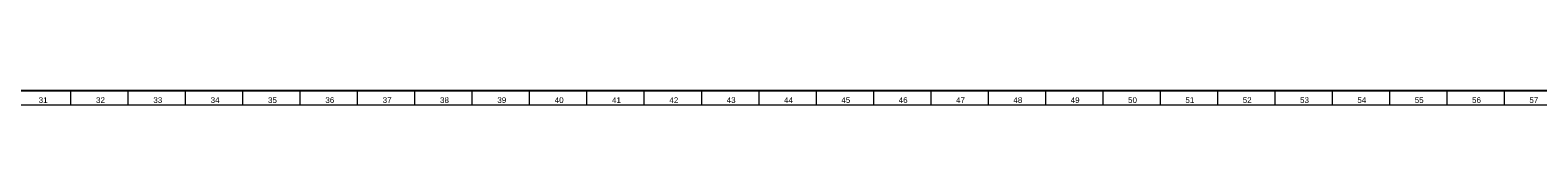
# Model space of a CAD drawing. Header units: millimetres. Extents: x -34 to 6620, y -230 to 4700.
# Tile 12 of 216: x 616 to 1142, y 2 to 7. Entities that reach past the tile are written whole.
import ezdxf

# ---------------------------------------------------------------- set-up
doc = ezdxf.new("R2010")
doc.units = ezdxf.units.MM
doc.layers.add('1', color=7, linetype='Continuous', true_color=0xffffff)
doc.styles.add('Arial Unicode MS', font='Arial Unicode MS')

msp = doc.modelspace()

# ---------------------------------------------------------------- linework, layer by layer
at = {"layer": '1', "color": 7, "linetype": 'Continuous', "lineweight": 25}
msp.add_line((6613, 7), (7, 7), dxfattribs=at)
at = {"layer": '1', "color": 3, "linetype": 'Continuous', "lineweight": 13}
for p, q in [((630, 7), (630, 2)), ((650, 7), (650, 2)), ((670, 7), (670, 2)), ((690, 7), (690, 2)), ((710, 7), (710, 2)), ((730, 7), (730, 2)), ((750, 7), (750, 2)), ((770, 7), (770, 2)), ((790, 7), (790, 2)), ((810, 7), (810, 2)), ((830, 7), (830, 2)), ((850, 7), (850, 2)), ((870, 7), (870, 2)), ((890, 7), (890, 2)), ((910, 7), (910, 2)), ((930, 7), (930, 2)), ((950, 7), (950, 2)), ((970, 7), (970, 2)), ((990, 7), (990, 2)), ((1010, 7), (1010, 2)), ((1030, 7), (1030, 2)), ((1050, 7), (1050, 2)), ((1070, 7), (1070, 2)), ((1090, 7), (1090, 2)), ((1110, 7), (1110, 2)), ((1130, 7), (1130, 2))]:
    msp.add_line(p, q, dxfattribs=at)
at = {"layer": '1', "color": 3, "linetype": 'Continuous', "lineweight": 18}
msp.add_line((6618, 2), (2, 2), dxfattribs=at)

# ---------------------------------------------------------------- texts
at = {"layer": '1', "color": 3, "linetype": 'Continuous', "lineweight": 13, "char_height": 2, "attachment_point": 7, "line_spacing_factor": 1.069626, "style": 'Arial Unicode MS'}
for s, insert in [('\\W1.0000;31', (618.846, 2.738)), ('\\W1.0000;32', (638.846, 2.738)), ('\\W1.0000;33', (658.846, 2.738)), ('\\W1.0000;34', (678.846, 2.738)), ('\\W1.0000;35', (698.846, 2.738)), ('\\W1.0000;36', (718.846, 2.738)), ('\\W1.0000;37', (738.846, 2.738)), ('\\W1.0000;38', (758.846, 2.738)), ('\\W1.0000;39', (778.846, 2.738)), ('\\W1.0000;40', (798.846, 2.738)), ('\\W1.0000;41', (818.846, 2.738)), ('\\W1.0000;42', (838.846, 2.738)), ('\\W1.0000;43', (858.846, 2.738)), ('\\W1.0000;44', (878.846, 2.743)), ('\\W1.0000;45', (898.846, 2.743)), ('\\W1.0000;46', (918.846, 2.738)), ('\\W1.0000;47', (938.846, 2.743)), ('\\W1.0000;48', (958.846, 2.738)), ('\\W1.0000;49', (978.846, 2.738)), ('\\W1.0000;50', (998.846, 2.738)), ('\\W1.0000;51', (1018.846, 2.738)), ('\\W1.0000;52', (1038.846, 2.738)), ('\\W1.0000;53', (1058.846, 2.738)), ('\\W1.0000;54', (1078.846, 2.743)), ('\\W1.0000;55', (1098.846, 2.743)), ('\\W1.0000;56', (1118.846, 2.738)), ('\\W1.0000;57', (1138.846, 2.743))]:
    msp.add_mtext(s, dxfattribs=dict(at, insert=insert))

doc.saveas('drawing.dxf')
